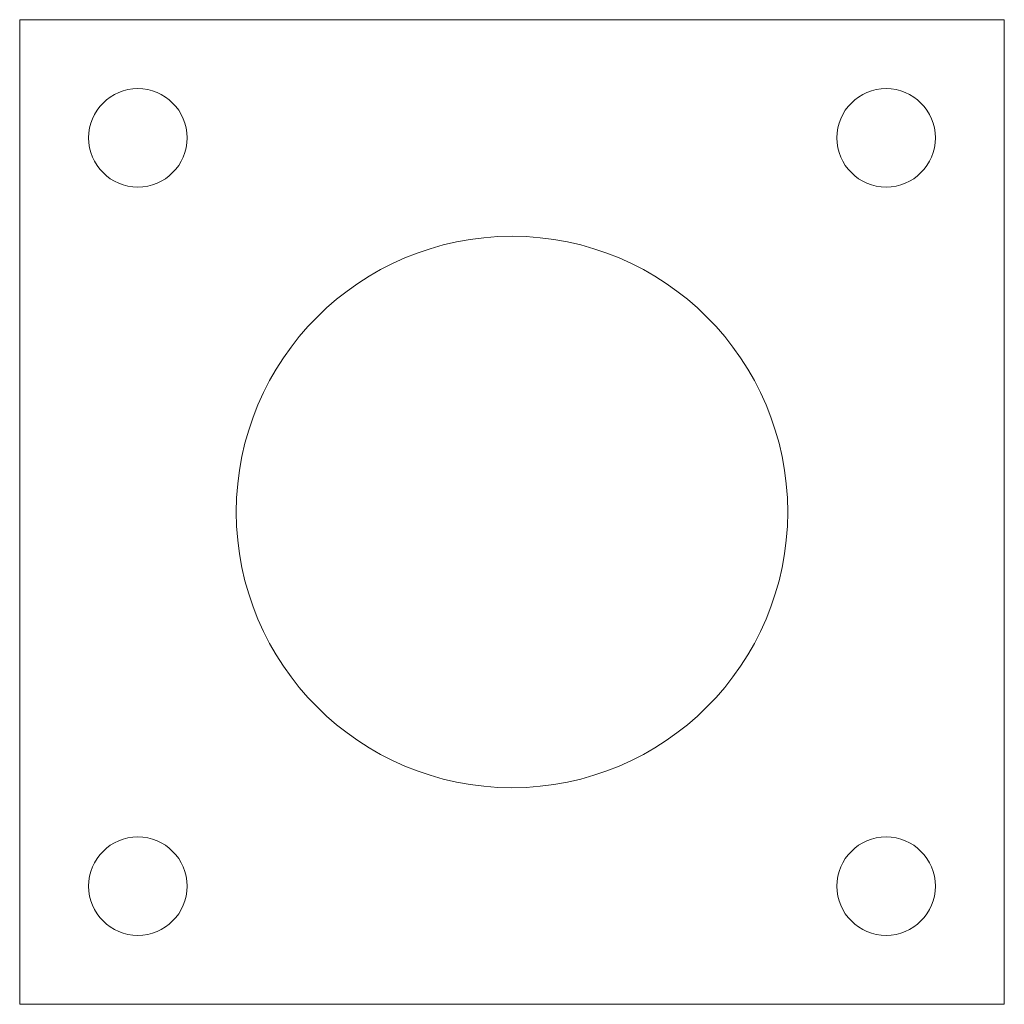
# Model space of a CAD drawing. Header units: millimetres. Extents: x 0 to 50, y -50 to 0.
import ezdxf

# ---------------------------------------------------------------- set-up
doc = ezdxf.new("R2010")
doc.units = ezdxf.units.MM

msp = doc.modelspace()

# ---------------------------------------------------------------- linework, layer by layer
at = {"color": 7, "linetype": 'Continuous', "lineweight": 15}
for p, q in [((50, 0), (0, 0)), ((0, 0), (0, -50)), ((50, -50), (50, 0)), ((0, -50), (50, -50))]:
    msp.add_line(p, q, dxfattribs=at)
for centre, radius in [((44, -6), 2.5), ((44, -6), 2.5), ((6, -6), 2.5), ((6, -6), 2.5), ((25, -25), 14), ((25, -25), 14), ((44, -44), 2.5), ((6, -44), 2.5), ((6, -44), 2.5), ((44, -44), 2.5)]:
    msp.add_circle(centre, radius, dxfattribs=at)

doc.saveas('drawing.dxf')
